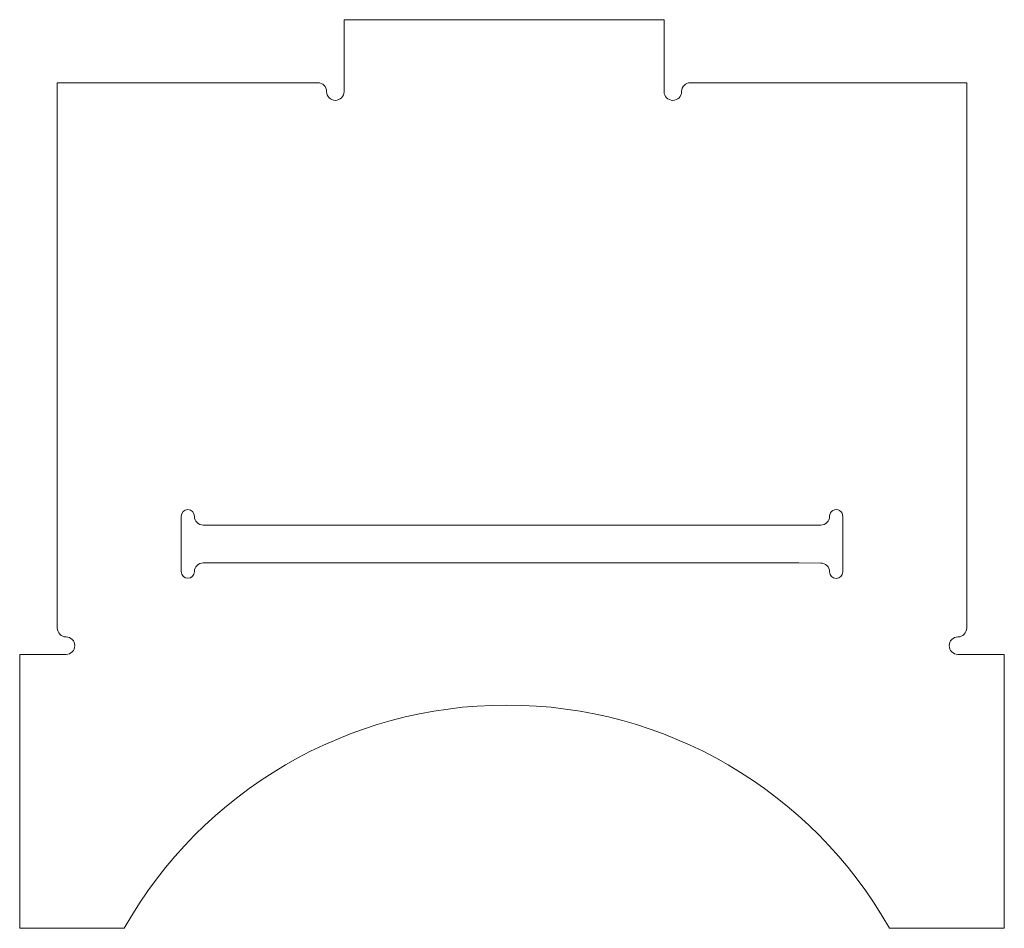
# Model space of a CAD drawing. Header units: millimetres. Extents: x 0 to 445, y 0 to 410.
import ezdxf

# ---------------------------------------------------------------- set-up
doc = ezdxf.new("R2010")
doc.units = ezdxf.units.MM

msp = doc.modelspace()

# ---------------------------------------------------------------- linework, layer by layer
at = {"color": 7, "linetype": 'Continuous', "lineweight": 15}
for p, q in [((291.16, 410.43), (146.6, 410.43)), ((146.6, 410.43), (146.6, 381.93)), ((291.16, 381.93), (291.16, 410.43)), ((17, 135.61), (17, 381.93)), ((17, 381.93), (134.72, 381.93)), ((146.59, 377.97), (146.6, 381.93)), ((291.16, 381.93), (291.17, 377.97)), ((303.04, 381.93), (427.91, 381.93)), ((427.91, 135.61), (427.91, 381.93)), ((72.96, 161.12), (72.96, 186.12)), ((371.94, 186.03), (371.95, 161.03)), ((82.92, 182.17), (361.99, 182.17)), ((82.92, 165.08), (351.99, 165.08)), ((361.99, 164.99), (351.99, 165.08)), ((0, 0), (0, 123.73)), ((0, 123.73), (17, 123.73)), ((20.96, 123.74), (17, 123.73)), ((423.95, 123.74), (427.91, 123.73)), ((444.91, 123.73), (427.91, 123.73)), ((444.91, 0), (444.91, 123.73)), ((0, 0), (47.24, 0)), ((393.01, 0), (444.91, 0))]:
    msp.add_line(p, q, dxfattribs=at)
for centre, radius, start, end in [((134.72, 377.97), 3.96, 0, 90), ((303.04, 377.97), 3.96, 90, 180), ((142.63, 377.97), 3.96, 180, 0), ((295.13, 377.97), 3.96, 180, 0), ((75.96, 186.12), 3, 0, 180), ((368.95, 186.12), 3, 358.2829, 180), ((82.92, 186.12), 3.96, 180, 270), ((361.99, 186.12), 3.96, 270, 0), ((82.92, 161.12), 3.96, 90, 180), ((361.99, 161.03), 3.96, 360, 90.0059), ((75.96, 161.12), 3, 180, 0), ((368.95, 161.03), 3, 180, 360), ((20.96, 135.61), 3.96, 180, 270), ((423.95, 135.61), 3.96, 270, 0), ((20.96, 127.7), 3.96, 270, 90), ((423.95, 127.7), 3.96, 90, 270), ((220.13, -97.81), 198.64, 29.4992, 150.5008)]:
    msp.add_arc(centre, radius, start, end, dxfattribs=at)

doc.saveas('drawing.dxf')
